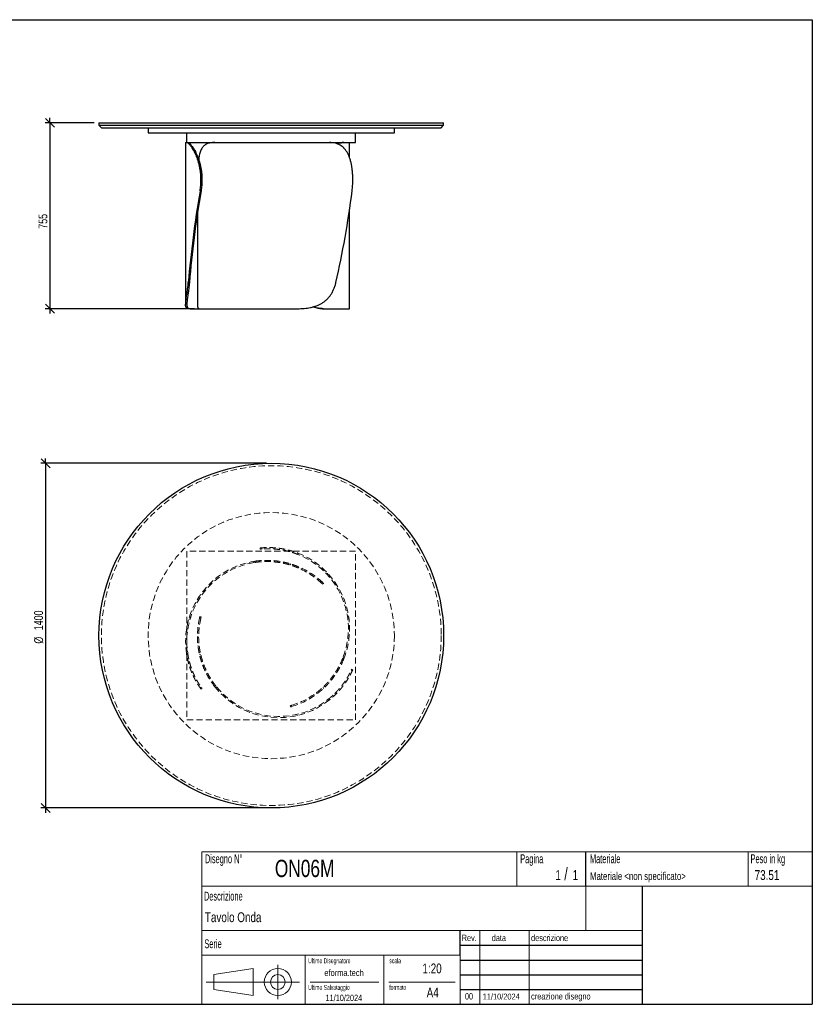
# Model space of a CAD drawing. Header units: millimetres. Extents: x 5 to 292, y 5 to 205.
# Tile 2 of 2: x 131 to 292, y 5 to 205. Entities that reach past the tile are written whole.
import ezdxf

# ---------------------------------------------------------------- set-up
doc = ezdxf.new("R2010")
doc.units = ezdxf.units.MM
doc.linetypes.add('HIDDEN', pattern=[1.905, 1.27, -0.635])
doc.layers.add('FORMAT', color=7, linetype='Continuous')
doc.styles.add('SLDTEXTSTYLE0', font='TXT', dxfattribs={"width": 0.605})
doc.styles.add('SLDTEXTSTYLE1', font='TXT', dxfattribs={"width": 0.75})
doc.dimstyles.new('SLDDIMSTYLE0', dxfattribs={"dimtxt": 1.8, "dimasz": 1.8, "dimexe": 0, "dimexo": 0.0625, "dimgap": 0.45, "dimtad": 1, "dimlfac": 20, "dimrnd": 1e-09, "dimzin": 12, "dimdsep": 46, "dimtxsty": 'SLDTEXTSTYLE1', "dimblk1": 'OBLIQUE', "dimblk2": 'OBLIQUE', "dimsah": 1, "dimcen": 0.09, "dimadec": 0, "dimazin": 3, "dimtfac": 1, "dimtmove": 0, "dimatfit": 0, "dimldrblk": 'OBLIQUE', "dimfxl": 0, "dimfrac": 2, "dimtolj": 1, "dimtzin": 12, "dimarcsym": 0})

# ---------------------------------------------------------------- blocks, each defined once
blk = doc.blocks.new('_Oblique')
at = {"color": 0, "linetype": 'ByBlock', "lineweight": -2}
blk.add_line((-0.5, -0.5), (0.5, 0.5), dxfattribs=at)
blk = doc.blocks.new('_D')
at = {"layer": 'FORMAT', "color": 7}
for p, q in [((146.13, 184.05), (136.18, 184.05)), ((137.18, 184.05), (137.18, 185.05)), ((137.18, 184.05), (137.18, 146.3)), ((166.55, 146.3), (136.18, 146.3)), ((137.18, 146.3), (137.18, 145.3))]:
    blk.add_line(p, q, dxfattribs=at)
at = {"layer": 'FORMAT', "color": 7, "xscale": 1.8, "yscale": 1.8}
for p, rotation in [((137.18, 184.05), 270.0000000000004), ((137.18, 146.3), 90.0000000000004)]:
    blk.add_blockref('_Oblique', p, dxfattribs=dict(at, rotation=rotation))
at = {"layer": 'FORMAT', "color": 7, "insert": (134.86, 162.53), "char_height": 1.8, "attachment_point": 1, "rotation": 90, "style": 'SLDTEXTSTYLE1'}
blk.add_mtext('755', dxfattribs=at)
blk = doc.blocks.new('_D_1')
at = {"layer": 'FORMAT', "color": 7}
for p, q in [((181.13, 114.89), (135.31, 114.89)), ((136.31, 114.89), (136.31, 115.89)), ((136.31, 114.89), (136.31, 44.89)), ((181.13, 44.89), (135.31, 44.89)), ((136.31, 44.89), (136.31, 43.89))]:
    blk.add_line(p, q, dxfattribs=at)
at = {"layer": 'FORMAT', "color": 7, "xscale": 1.8, "yscale": 1.8}
for p, rotation in [((136.31, 114.89, 17.11), 270.0000000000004), ((136.31, 44.89, 17.11), 90.0000000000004)]:
    blk.add_blockref('_Oblique', p, dxfattribs=dict(at, rotation=rotation))
at = {"layer": 'FORMAT', "color": 7, "char_height": 1.8, "attachment_point": 1, "rotation": 90, "style": 'SLDTEXTSTYLE1'}
for s, insert in [('1400', (133.97, 80.98)), ('%%c', (133.99, 78.26))]:
    blk.add_mtext(s, dxfattribs=dict(at, insert=insert))

msp = doc.modelspace()

# ---------------------------------------------------------------- linework, layer by layer
at = {"color": 7, "linetype": 'Continuous', "lineweight": 25}
for p, q in [((147.13351, 184.04683), (147.13351, 183.54683)), ((147.13351, 184.04683), (182.13351, 184.04683)), ((182.13351, 184.04683), (217.13351, 184.04683)), ((217.13351, 183.54683), (217.13351, 184.04683)), ((147.13351, 183.54683), (147.63351, 183.04683)), ((147.13351, 183.54683), (182.13351, 183.54683)), ((147.63351, 183.04683), (182.13351, 183.04683)), ((157.13351, 183.04683), (157.13351, 182.04683)), ((157.13351, 182.04683), (182.13351, 182.04683)), ((165.00851, 180.04685), (165.00851, 182.04683)), ((182.13351, 183.54683), (217.13351, 183.54683)), ((182.13351, 183.04683), (216.63351, 183.04683)), ((182.13351, 182.04683), (207.13351, 182.04683)), ((199.25851, 180.04685), (199.25851, 182.04683)), ((207.13351, 182.04683), (207.13351, 183.04683)), ((216.63351, 183.04683), (217.13351, 183.54683)), ((164.73195, 180.04683), (164.73195, 147.1321)), ((164.73195, 180.04683), (164.92461, 180.04683)), ((164.92461, 180.04683), (165.15271, 180.04683)), ((165.00851, 180.04685), (199.25851, 180.04685)), ((165.15271, 180.04683), (170.66921, 180.04683)), ((170.67443, 180.04683), (193.96446, 180.04683)), ((193.97115, 180.04683), (196.74645, 180.04683)), ((196.74645, 180.04683), (196.85961, 180.04683)), ((196.85961, 180.04683), (198.03506, 180.04683)), ((198.03506, 176.95351), (198.03506, 180.04683)), ((168.05216, 172.54683), (167.8494, 172.54683)), ((167.8494, 172.3976), (167.8494, 172.54683)), ((167.8494, 172.3976), (168.05216, 172.3976)), ((168.05216, 172.3976), (168.05216, 172.54683)), ((198.68349, 172.3976), (198.68349, 172.54683)), ((167.86964, 170.24249), (167.66683, 170.24249)), ((198.03506, 146.29683), (198.03506, 166.49197)), ((167.13351, 165.65317), (167.13351, 147.14163)), ((165.2839, 151.64172), (165.50125, 151.64172)), ((165.76021, 146.29683), (165.42312, 146.29683)), ((165.76021, 146.29683), (167.54408, 146.29683)), ((167.54582, 146.29683), (187.44546, 146.29683)), ((192.75338, 146.29683), (192.67681, 146.29683)), ((192.75338, 146.29683), (198.03506, 146.29683))]:
    msp.add_line(p, q, dxfattribs=at)
at = {"color": 7, "linetype": 'HIDDEN', "lineweight": 18}
for p, q in [((165.00851, 97.01791), (165.00851, 62.76791)), ((199.25851, 97.01791), (165.00851, 97.01791)), ((179.8929, 97.44626), (179.86763, 97.69498)), ((180.20789, 97.47516), (180.18262, 97.72392)), ((185.84409, 97.20685), (185.87117, 96.94024)), ((187.51145, 96.65907), (187.53987, 96.37927)), ((199.25851, 62.76791), (199.25851, 97.01791)), ((178.57673, 94.71297), (178.86648, 95.01093)), ((186.10131, 94.4465), (185.90525, 94.24488)), ((187.74827, 93.84012), (187.56144, 93.648)), ((193.57393, 92.19402), (193.53193, 92.60751)), ((192.33198, 90.54947), (192.5063, 90.72873)), ((192.73518, 90.51039), (192.56088, 90.33117)), ((165.76021, 83.65005), (165.42312, 83.40693)), ((167.80541, 83.39676), (167.56301, 83.4581)), ((167.63766, 83.76548), (167.88002, 83.70415)), ((164.92461, 76.16726), (165.15271, 76.33177)), ((167.24749, 77.78183), (167.50728, 77.71609)), ((167.54582, 76.05233), (167.81846, 75.98334)), ((165.2839, 74.44939), (165.50125, 74.60615)), ((196.74645, 75.56313), (196.85961, 75.16322)), ((198.32299, 72.76941), (198.55106, 72.66691)), ((198.45546, 73.05666), (198.68349, 72.95418)), ((167.86964, 69.43415), (167.66683, 69.28788)), ((168.05216, 69.17581), (167.8494, 69.02957)), ((171.07734, 69.40262), (170.67443, 69.50457)), ((191.40476, 68.05677), (191.3318, 68.31463)), ((192.75338, 69.17989), (192.67681, 69.4505)), ((195.27253, 68.02248), (195.0281, 68.13233)), ((193.96446, 66.85239), (193.70794, 66.96768)), ((186.02768, 65.40285), (185.95961, 65.6434)), ((186.26313, 65.73249), (186.33121, 65.49189)), ((165.00851, 62.76791), (199.25851, 62.76791)), ((187.06637, 63.83465), (187.44546, 63.66428))]:
    msp.add_line(p, q, dxfattribs=at)
at = {"color": 7, "linetype": 'Continuous', "lineweight": 25}
msp.add_circle((182.13351, 79.89291), 35, dxfattribs=at)
at = {"color": 7, "linetype": 'HIDDEN', "lineweight": 18}
for radius in [34.5, 25]:
    msp.add_circle((182.13351, 79.89291), radius, dxfattribs=at)
for centre, radius, start, end in [((181.53506, 81.27944), 16.5, 338.2424244, 68.7643082), ((181.53506, 81.27944), 16.25, 339.4041931, 68.3135737), ((181.23195, 78.68137), 16.5, 98.2424244, 188.7643082), ((181.23195, 78.68137), 16.25, 99.4041931, 188.3135737), ((181.23195, 78.68137), 16.25, 46.9153208, 67.0761611), ((181.23195, 78.68137), 16.5, 46.8984199, 66.7384976), ((183.63351, 79.71791), 16.5, 166.8984199, 186.7384976), ((183.63351, 79.71791), 16.25, 166.9153208, 187.0761611), ((183.63351, 79.71791), 16.5, 218.2424244, 308.7643082), ((183.63351, 79.71791), 16.25, 219.4041931, 308.3135737), ((181.53506, 81.27944), 16.25, 286.9153208, 307.0761611), ((181.53506, 81.27944), 16.5, 286.8984199, 306.7384976)]:
    msp.add_arc(centre, radius, start, end, dxfattribs=at)
at = {"color": 7, "linetype": 'Continuous', "lineweight": 25}
for centre, major_axis, ratio, start_param, end_param in [((181.23195, 171.29683), (10.22897, 54.94717), 0.235621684, 1.633802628, 1.980077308), ((181.23195, 171.29683), (10.07399, 54.11463), 0.235621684, 1.634097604, 1.985970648), ((183.63351, 171.29683), (7.29701, 54.9649), 0.269240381, 4.382671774, 4.728946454)]:
    msp.add_ellipse(centre, major_axis=major_axis, ratio=ratio, start_param=start_param, end_param=end_param, dxfattribs=at)
for points, knots in [([(167.8494, 172.54683), (167.8494, 172.80018), (167.8419, 173.05135), (167.81256, 173.54949), (167.79073, 173.79646), (167.73321, 174.28622), (167.69752, 174.52902), (167.64447, 174.82983), (167.63343, 174.88986), (167.61052, 175.00964), (167.59863, 175.06944), (167.56193, 175.2474), (167.53602, 175.36447), (167.4542, 175.71106), (167.39421, 175.93596), (167.26466, 176.37365), (167.19509, 176.58642), (167.0844, 176.89634), (167.04645, 176.9981), (166.98805, 177.14839), (166.96831, 177.19814), (166.92846, 177.29661), (166.90839, 177.34523), (166.80737, 177.58523), (166.72442, 177.76745), (166.55593, 178.11286), (166.47037, 178.27606), (166.29823, 178.58347), (166.21163, 178.72767), (166.1037, 178.89577), (166.08217, 178.92871), (166.03943, 178.99299), (166.01819, 179.02437), (165.95488, 179.11629), (165.91323, 179.17459), (165.79019, 179.34077), (165.71071, 179.43995), (165.55805, 179.61592), (165.48487, 179.6927), (165.38075, 179.79127), (165.34693, 179.82139), (165.28196, 179.87561), (165.25073, 179.89977), (165.16091, 179.96378), (165.10616, 179.99514), (165.00731, 180.03667), (164.9632, 180.04683), (164.92461, 180.04683)], [0, 0, 0, 0, 0.0625, 0.0625, 0.125, 0.125, 0.1875, 0.1875, 0.203125, 0.203125, 0.21875, 0.21875, 0.25, 0.25, 0.3125, 0.3125, 0.375, 0.375, 0.40625, 0.40625, 0.421875, 0.421875, 0.4375, 0.4375, 0.5, 0.5, 0.5625, 0.5625, 0.625, 0.625, 0.640625, 0.640625, 0.65625, 0.65625, 0.6875, 0.6875, 0.75, 0.75, 0.8125, 0.8125, 0.84375, 0.84375, 0.875, 0.875, 0.9375, 0.9375, 1, 1, 1, 1]), ([(165.15271, 180.04683), (165.18934, 180.04683), (165.23156, 180.03675), (165.32665, 179.99565), (165.37953, 179.96463), (165.4955, 179.88044), (165.55858, 179.82727), (165.64355, 179.74585), (165.66085, 179.72882), (165.69605, 179.69322), (165.71395, 179.67465), (165.7682, 179.61696), (165.80521, 179.57575), (165.91852, 179.44387), (165.99709, 179.34498), (166.15891, 179.12491), (166.24216, 179.00374), (166.36951, 178.80465), (166.41237, 178.73539), (166.47713, 178.62704), (166.49883, 178.59012), (166.54218, 178.51509), (166.56383, 178.477), (166.6718, 178.28369), (166.75743, 178.11992), (166.92564, 177.77444), (167.00822, 177.59273), (167.12861, 177.3066), (167.16816, 177.20896), (167.22645, 177.05904), (167.24571, 177.0085), (167.28386, 176.90624), (167.30276, 176.85451), (167.3957, 176.59444), (167.46564, 176.38064), (167.59559, 175.9419), (167.65562, 175.71696), (167.76462, 175.25594), (167.8136, 175.01987), (167.8671, 174.7176), (167.87741, 174.65683), (167.89712, 174.53521), (167.90655, 174.47428), (167.93352, 174.29113), (167.94976, 174.16857), (167.99323, 173.79947), (168.01518, 173.55155), (168.04465, 173.052), (168.05216, 172.80037), (168.05216, 172.54683)], [0, 0, 0, 0, 0.0625, 0.0625, 0.125, 0.125, 0.1875, 0.1875, 0.203125, 0.203125, 0.21875, 0.21875, 0.25, 0.25, 0.3125, 0.3125, 0.375, 0.375, 0.40625, 0.40625, 0.421875, 0.421875, 0.4375, 0.4375, 0.5, 0.5, 0.5625, 0.5625, 0.59375, 0.59375, 0.609375, 0.609375, 0.625, 0.625, 0.6875, 0.6875, 0.75, 0.75, 0.8125, 0.8125, 0.828125, 0.828125, 0.84375, 0.84375, 0.875, 0.875, 0.9375, 0.9375, 1, 1, 1, 1]), ([(170.67443, 180.04683), (170.5197, 180.04398), (170.20959, 180.03825), (169.78164, 179.98725), (169.38203, 179.89874), (169.01623, 179.76476), (168.70122, 179.58924), (168.43383, 179.37428), (168.20706, 179.12657), (168.00729, 178.83423), (167.83451, 178.49566), (167.68917, 178.10775), (167.56783, 177.67399), (167.47038, 177.1949), (167.4122, 176.83496), (167.38947, 176.62835), (167.38693, 176.6053)], [0, 0, 0, 0, 0.083169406, 0.166683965, 0.250229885, 0.333576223, 0.416603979, 0.488118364, 0.559870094, 0.631583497, 0.703045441, 0.774884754, 0.847031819, 0.919163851, 0.990982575, 1, 1, 1, 1]), ([(198.68349, 172.54683), (198.68349, 172.80018), (198.67825, 173.05135), (198.65753, 173.54949), (198.64203, 173.79646), (198.60038, 174.28622), (198.57422, 174.52902), (198.53422, 174.82983), (198.52585, 174.88986), (198.50836, 175.00964), (198.49922, 175.06944), (198.47082, 175.2474), (198.4505, 175.36447), (198.38526, 175.71106), (198.33608, 175.93596), (198.22533, 176.37365), (198.16377, 176.58642), (198.06095, 176.89634), (198.02493, 176.9981), (197.96809, 177.14839), (197.94865, 177.19814), (197.9089, 177.29661), (197.88863, 177.34523), (197.78526, 177.58523), (197.69613, 177.76745), (197.50395, 178.11286), (197.40089, 178.27606), (197.1794, 178.58347), (197.06097, 178.72767), (196.90216, 178.89577), (196.86992, 178.92871), (196.80473, 178.99299), (196.77174, 179.02437), (196.67157, 179.11629), (196.6032, 179.17459), (196.39317, 179.34077), (196.24663, 179.43995), (195.93981, 179.61592), (195.77953, 179.6927), (195.52814, 179.79127), (195.44234, 179.82139), (195.26871, 179.87561), (195.18072, 179.89977), (194.91321, 179.96378), (194.73016, 179.99514), (194.35451, 180.03667), (194.16191, 180.04683), (193.96446, 180.04683)], [0, 0, 0, 0, 0.0625, 0.0625, 0.125, 0.125, 0.1875, 0.1875, 0.203125, 0.203125, 0.21875, 0.21875, 0.25, 0.25, 0.3125, 0.3125, 0.375, 0.375, 0.40625, 0.40625, 0.421875, 0.421875, 0.4375, 0.4375, 0.5, 0.5, 0.5625, 0.5625, 0.625, 0.625, 0.640625, 0.640625, 0.65625, 0.65625, 0.6875, 0.6875, 0.75, 0.75, 0.8125, 0.8125, 0.84375, 0.84375, 0.875, 0.875, 0.9375, 0.9375, 1, 1, 1, 1]), ([(195.50027, 179.79919), (195.59568, 179.83317), (195.79926, 179.90566), (196.08707, 179.97678), (196.34483, 180.02139), (196.5643, 180.04333), (196.68573, 180.04567), (196.74645, 180.04683)], [0, 0, 0, 0, 0.199240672, 0.425124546, 0.650253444, 0.82512433, 1, 1, 1, 1]), ([(196.85961, 180.04683), (196.76195, 180.04405), (196.56623, 180.03847), (196.23072, 179.98637), (195.89225, 179.90701), (195.65354, 179.81951), (195.54593, 179.78007)], [0, 0, 0, 0, 0.2608789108, 0.5228404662, 0.7849003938, 1, 1, 1, 1]), ([(167.66683, 170.24249), (167.72687, 170.59394), (167.77242, 170.94931), (167.83368, 171.66768), (167.8494, 172.03068), (167.8494, 172.3976)], [0, 0, 0, 0, 0.5, 0.5, 1, 1, 1, 1]), ([(168.05216, 172.3976), (168.05216, 172.03068), (168.03645, 171.66768), (167.97519, 170.94931), (167.92965, 170.59394), (167.86964, 170.24249)], [0, 0, 0, 0, 0.5, 0.5, 1, 1, 1, 1]), ([(198.55106, 170.24249), (198.59613, 170.59394), (198.62888, 170.94931), (198.67257, 171.66768), (198.68349, 172.03068), (198.68349, 172.3976)], [0, 0, 0, 0, 0.5, 0.5, 1, 1, 1, 1]), ([(165.42312, 146.29683), (165.28727, 146.29683), (165.17227, 146.31349), (164.98234, 146.39021), (164.90741, 146.45021), (164.8242, 146.5823), (164.80133, 146.63337), (164.77874, 146.7073), (164.77453, 146.72259), (164.7667, 146.75422), (164.76308, 146.77058), (164.75314, 146.82112), (164.74776, 146.85673), (164.72673, 147.04472), (164.72878, 147.22673), (164.75461, 147.55482), (164.76701, 147.67339), (164.78663, 147.8342), (164.79076, 147.86704), (164.79938, 147.93366), (164.80387, 147.96747), (164.81783, 148.07039), (164.8278, 148.141), (164.85937, 148.35885), (164.88265, 148.51211), (164.93214, 148.835), (164.95835, 149.00464), (164.99877, 149.27184), (165.01242, 149.36303), (165.03303, 149.5031), (165.03992, 149.55034), (165.05373, 149.64592), (165.06065, 149.69432), (165.09507, 149.93777), (165.12208, 150.13799), (165.17374, 150.54916), (165.19839, 150.76011), (165.2441, 151.19276), (165.26518, 151.41447), (165.2839, 151.64172)], [0, 0, 0, 0, 0.125, 0.125, 0.25, 0.25, 0.3125, 0.3125, 0.328125, 0.328125, 0.34375, 0.34375, 0.375, 0.375, 0.5, 0.5, 0.5625, 0.5625, 0.578125, 0.578125, 0.59375, 0.59375, 0.625, 0.625, 0.6875, 0.6875, 0.75, 0.75, 0.78125, 0.78125, 0.796875, 0.796875, 0.8125, 0.8125, 0.875, 0.875, 0.9375, 0.9375, 1, 1, 1, 1]), ([(165.50125, 151.64172), (165.4828, 151.41322), (165.46205, 151.19049), (165.41714, 150.75617), (165.39297, 150.54459), (165.34247, 150.13248), (165.31614, 149.93196), (165.28273, 149.68834), (165.27603, 149.63997), (165.26259, 149.54394), (165.25587, 149.4963), (165.23581, 149.35525), (165.22255, 149.26346), (165.18344, 148.99461), (165.15822, 148.82409), (165.11106, 148.49978), (165.08912, 148.346), (165.05984, 148.1276), (165.05069, 148.05685), (165.03804, 147.95378), (165.034, 147.91989), (165.02633, 147.85342), (165.0227, 147.82083), (165.00562, 147.66094), (164.99539, 147.54295), (164.97661, 147.21638), (164.97995, 147.03506), (165.01492, 146.81056), (165.03141, 146.74464), (165.07432, 146.62846), (165.10073, 146.57819), (165.19522, 146.44803), (165.27853, 146.38871), (165.40941, 146.34139), (165.43692, 146.33327), (165.49466, 146.31957), (165.52485, 146.31399), (165.61918, 146.30085), (165.68715, 146.29683), (165.76021, 146.29683)], [0, 0, 0, 0, 0.0625, 0.0625, 0.125, 0.125, 0.1875, 0.1875, 0.203125, 0.203125, 0.21875, 0.21875, 0.25, 0.25, 0.3125, 0.3125, 0.375, 0.375, 0.40625, 0.40625, 0.421875, 0.421875, 0.4375, 0.4375, 0.5, 0.5, 0.625, 0.625, 0.6875, 0.6875, 0.75, 0.75, 0.875, 0.875, 0.90625, 0.90625, 0.9375, 0.9375, 1, 1, 1, 1]), ([(187.44546, 146.29683), (187.90698, 146.29683), (188.35944, 146.31349), (189.24568, 146.39021), (189.67946, 146.45021), (190.31537, 146.5823), (190.52488, 146.63337), (190.78357, 146.7073), (190.83514, 146.72259), (190.93797, 146.75422), (190.98929, 146.77058), (191.14223, 146.82112), (191.2428, 146.85673), (191.73876, 147.04472), (192.11346, 147.22673), (192.64225, 147.55482), (192.81296, 147.67339), (193.01929, 147.8342), (193.06025, 147.86704), (193.14105, 147.93366), (193.18093, 147.96747), (193.29899, 148.07039), (193.37563, 148.141), (193.59947, 148.35885), (193.74062, 148.51211), (194.00745, 148.835), (194.13312, 149.00464), (194.31032, 149.27184), (194.3675, 149.36303), (194.45045, 149.5031), (194.47763, 149.55034), (194.53106, 149.64592), (194.55733, 149.69432), (194.68562, 149.93777), (194.77901, 150.13799), (194.94864, 150.54916), (195.02487, 150.76011), (195.16095, 151.19276), (195.22079, 151.41447), (195.27253, 151.64172)], [0, 0, 0, 0, 0.125, 0.125, 0.25, 0.25, 0.3125, 0.3125, 0.328125, 0.328125, 0.34375, 0.34375, 0.375, 0.375, 0.5, 0.5, 0.5625, 0.5625, 0.578125, 0.578125, 0.59375, 0.59375, 0.625, 0.625, 0.6875, 0.6875, 0.75, 0.75, 0.78125, 0.78125, 0.796875, 0.796875, 0.8125, 0.8125, 0.875, 0.875, 0.9375, 0.9375, 1, 1, 1, 1]), ([(167.13449, 147.14163), (167.13535, 147.06557), (167.13724, 146.90055), (167.16343, 146.69998), (167.20824, 146.53968), (167.26952, 146.42661), (167.3438, 146.35155), (167.43407, 146.30526), (167.50857, 146.29964), (167.54582, 146.29683)], [0, 0, 0, 0, 0.136497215, 0.296173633, 0.457025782, 0.591505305, 0.725989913, 0.862991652, 1, 1, 1, 1]), ([(192.67681, 146.29683), (192.52552, 146.30074), (192.22203, 146.30858), (191.74538, 146.37299), (191.25452, 146.48545), (190.89449, 146.59009), (190.70117, 146.67121), (190.67541, 146.68202)], [0, 0, 0, 0, 0.236653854, 0.474751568, 0.717671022, 0.962385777, 1, 1, 1, 1]), ([(190.7146, 146.69313), (190.86333, 146.63859), (191.14786, 146.53427), (191.56556, 146.42708), (191.96767, 146.35142), (192.36561, 146.3053), (192.62412, 146.29965), (192.75338, 146.29683)], [0, 0, 0, 0, 0.21339077, 0.408211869, 0.603040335, 0.80151538, 1, 1, 1, 1])]:
    msp.add_open_spline(points, degree=3, knots=knots, dxfattribs=at)
at = {"color": 7, "linetype": 'HIDDEN', "lineweight": 18}
for points, knots in [([(179.86763, 97.69498), (179.86763, 97.69498), (179.88037, 97.69628), (179.93043, 97.70125), (179.96776, 97.70491), (180.06693, 97.71407), (180.12877, 97.71958), (180.22184, 97.72711), (180.24124, 97.72865), (180.28164, 97.73178), (180.30266, 97.73337), (180.36776, 97.73816), (180.414, 97.74139), (180.56106, 97.75096), (180.67022, 97.7572), (180.91052, 97.76806), (181.04166, 97.77268), (181.25516, 97.77722), (181.32913, 97.77834), (181.44438, 97.77924), (181.48356, 97.77941), (181.56315, 97.77947), (181.6035, 97.77935), (181.80789, 97.778), (181.97996, 97.77443), (182.34065, 97.76075), (182.52926, 97.75065), (182.9229, 97.72216), (183.12792, 97.70378), (183.39466, 97.67441), (183.44842, 97.66822), (183.55635, 97.65526), (183.61058, 97.64848), (183.77406, 97.6272), (183.88409, 97.61176), (184.21715, 97.56154), (184.44318, 97.52283), (184.90266, 97.43382), (185.13612, 97.38354), (185.49162, 97.29851), (185.61125, 97.2685), (185.84985, 97.20577), (185.96906, 97.173), (186.32639, 97.07041), (186.5642, 96.99633), (187.0387, 96.83652), (187.2754, 96.75079), (187.51145, 96.65907)], [0, 0, 0, 0, 0.0625, 0.0625, 0.125, 0.125, 0.1875, 0.1875, 0.203125, 0.203125, 0.21875, 0.21875, 0.25, 0.25, 0.3125, 0.3125, 0.375, 0.375, 0.40625, 0.40625, 0.421875, 0.421875, 0.4375, 0.4375, 0.5, 0.5, 0.5625, 0.5625, 0.625, 0.625, 0.640625, 0.640625, 0.65625, 0.65625, 0.6875, 0.6875, 0.75, 0.75, 0.8125, 0.8125, 0.84375, 0.84375, 0.875, 0.875, 0.9375, 0.9375, 1, 1, 1, 1]), ([(187.53987, 96.37927), (187.30447, 96.47288), (187.06865, 96.56029), (186.59641, 96.72314), (186.35998, 96.79857), (185.88683, 96.93784), (185.6501, 97.00167), (185.35422, 97.07439), (185.29505, 97.08858), (185.17671, 97.11625), (185.11756, 97.12974), (184.9412, 97.16891), (184.82474, 97.19341), (184.47876, 97.26232), (184.25262, 97.30217), (183.80973, 97.37101), (183.59299, 97.40002), (183.27539, 97.43633), (183.17078, 97.44724), (183.01583, 97.46192), (182.96442, 97.46654), (182.86273, 97.4752), (182.81245, 97.47924), (182.56389, 97.49807), (182.37407, 97.50878), (182.01225, 97.52345), (181.84025, 97.5274), (181.59576, 97.52954), (181.51652, 97.52962), (181.40111, 97.52894), (181.36321, 97.52858), (181.28858, 97.52762), (181.25183, 97.52702), (181.07205, 97.52348), (180.93997, 97.51899), (180.6985, 97.50835), (180.58911, 97.50219), (180.39297, 97.48956), (180.30622, 97.48309), (180.21231, 97.47553), (180.19428, 97.47404), (180.15985, 97.47116), (180.14343, 97.46975), (180.09655, 97.46568), (180.06845, 97.46314), (179.99349, 97.45624), (179.95595, 97.45256), (179.90565, 97.44757), (179.8929, 97.44626), (179.8929, 97.44626)], [0, 0, 0, 0, 0.0625, 0.0625, 0.125, 0.125, 0.1875, 0.1875, 0.203125, 0.203125, 0.21875, 0.21875, 0.25, 0.25, 0.3125, 0.3125, 0.375, 0.375, 0.40625, 0.40625, 0.421875, 0.421875, 0.4375, 0.4375, 0.5, 0.5, 0.5625, 0.5625, 0.59375, 0.59375, 0.609375, 0.609375, 0.625, 0.625, 0.6875, 0.6875, 0.75, 0.75, 0.8125, 0.8125, 0.828125, 0.828125, 0.84375, 0.84375, 0.875, 0.875, 0.9375, 0.9375, 1, 1, 1, 1]), ([(187.56144, 93.648), (187.49369, 93.67665), (187.41556, 93.70916), (187.23889, 93.78065), (187.14035, 93.81963), (186.92256, 93.90284), (186.8033, 93.94707), (186.64072, 94.00484), (186.60753, 94.01652), (186.53977, 94.04011), (186.50521, 94.05201), (186.40007, 94.08781), (186.32783, 94.11188), (186.10476, 94.18436), (185.9476, 94.23305), (185.61657, 94.32961), (185.44269, 94.37747), (185.16928, 94.44743), (185.07604, 94.47045), (184.933, 94.50436), (184.88472, 94.51558), (184.78754, 94.53768), (184.73862, 94.54858), (184.4923, 94.60221), (184.28993, 94.64243), (183.66776, 94.7533), (183.23293, 94.81413), (182.55307, 94.87918), (182.32481, 94.89621), (181.86567, 94.92063), (181.63474, 94.92803), (180.93839, 94.93535), (180.4694, 94.92039), (179.87855, 94.87534), (179.76015, 94.86502), (179.52291, 94.84169), (179.40421, 94.82869), (179.04883, 94.78582), (178.81248, 94.75202), (178.57673, 94.71297)], [0, 0, 0, 0, 0.0625, 0.0625, 0.125, 0.125, 0.1875, 0.1875, 0.203125, 0.203125, 0.21875, 0.21875, 0.25, 0.25, 0.3125, 0.3125, 0.375, 0.375, 0.40625, 0.40625, 0.421875, 0.421875, 0.4375, 0.4375, 0.5, 0.5, 0.625, 0.625, 0.6875, 0.6875, 0.75, 0.75, 0.875, 0.875, 0.90625, 0.90625, 0.9375, 0.9375, 1, 1, 1, 1]), ([(178.86648, 95.01093), (179.33594, 95.07893), (179.8039, 95.12608), (180.73553, 95.1805), (181.19919, 95.18777), (181.89023, 95.16984), (182.11983, 95.15906), (182.40573, 95.13966), (182.46286, 95.13549), (182.577, 95.12655), (182.63407, 95.12178), (182.80456, 95.10665), (182.91715, 95.09547), (183.47475, 95.03439), (183.90365, 94.96898), (184.51868, 94.85205), (184.71895, 94.80994), (184.96298, 94.75407), (185.01153, 94.74272), (185.1075, 94.71984), (185.15496, 94.70829), (185.29576, 94.67339), (185.38754, 94.64977), (185.65665, 94.57811), (185.82779, 94.52931), (186.15362, 94.43116), (186.30832, 94.38182), (186.52792, 94.30855), (186.59904, 94.28424), (186.70256, 94.24812), (186.73654, 94.23614), (186.80343, 94.2123), (186.83639, 94.20044), (186.99757, 94.14185), (187.11573, 94.09709), (187.33146, 94.01302), (187.42901, 93.9737), (187.60389, 93.90166), (187.6812, 93.86894), (187.74827, 93.84012)], [0, 0, 0, 0, 0.125, 0.125, 0.25, 0.25, 0.3125, 0.3125, 0.328125, 0.328125, 0.34375, 0.34375, 0.375, 0.375, 0.5, 0.5, 0.5625, 0.5625, 0.578125, 0.578125, 0.59375, 0.59375, 0.625, 0.625, 0.6875, 0.6875, 0.75, 0.75, 0.78125, 0.78125, 0.796875, 0.796875, 0.8125, 0.8125, 0.875, 0.875, 0.9375, 0.9375, 1, 1, 1, 1]), ([(192.56088, 90.33117), (192.56088, 90.33117), (192.54173, 90.34988), (192.46578, 90.42302), (192.40899, 90.47744), (192.33198, 90.54947)], [0, 0, 0, 0, 0.5, 0.5, 1, 1, 1, 1]), ([(192.5063, 90.72873), (192.5833, 90.65668), (192.64008, 90.60225), (192.71602, 90.52911), (192.73518, 90.51039), (192.73518, 90.51039)], [0, 0, 0, 0, 0.5, 0.5, 1, 1, 1, 1]), ([(167.56301, 83.4581), (167.58691, 83.5608), (167.60566, 83.63719), (167.63103, 83.73953), (167.63766, 83.76548), (167.63766, 83.76548)], [0, 0, 0, 0, 0.5, 0.5, 1, 1, 1, 1]), ([(167.88002, 83.70415), (167.88002, 83.70415), (167.87339, 83.6782), (167.84802, 83.57587), (167.82929, 83.49947), (167.80541, 83.39676)], [0, 0, 0, 0, 0.5, 0.5, 1, 1, 1, 1]), ([(167.8494, 69.02957), (167.8494, 69.02957), (167.8419, 69.03994), (167.81256, 69.08081), (167.79073, 69.11131), (167.73321, 69.19261), (167.69752, 69.24342), (167.64447, 69.32025), (167.63343, 69.33628), (167.61052, 69.36971), (167.59863, 69.38712), (167.56193, 69.4411), (167.53602, 69.47953), (167.4542, 69.6021), (167.39421, 69.69352), (167.26466, 69.8962), (167.19509, 70.00746), (167.0844, 70.19008), (167.04645, 70.25358), (166.98805, 70.35294), (166.96831, 70.38678), (166.92846, 70.45569), (166.90839, 70.49068), (166.80737, 70.66837), (166.72442, 70.81917), (166.55593, 71.13837), (166.47037, 71.30677), (166.29823, 71.66191), (166.21163, 71.84866), (166.1037, 72.09435), (166.08217, 72.144), (166.03943, 72.24395), (166.01819, 72.29431), (165.95488, 72.44652), (165.91323, 72.54952), (165.79019, 72.86308), (165.71071, 73.07818), (165.55805, 73.52061), (165.48487, 73.74793), (165.38075, 74.09832), (165.34693, 74.21692), (165.28196, 74.45492), (165.25073, 74.57455), (165.16091, 74.9353), (165.10616, 75.17828), (165.00731, 75.66912), (164.9632, 75.91698), (164.92461, 76.16726)], [0, 0, 0, 0, 0.0625, 0.0625, 0.125, 0.125, 0.1875, 0.1875, 0.203125, 0.203125, 0.21875, 0.21875, 0.25, 0.25, 0.3125, 0.3125, 0.375, 0.375, 0.40625, 0.40625, 0.421875, 0.421875, 0.4375, 0.4375, 0.5, 0.5, 0.5625, 0.5625, 0.625, 0.625, 0.640625, 0.640625, 0.65625, 0.65625, 0.6875, 0.6875, 0.75, 0.75, 0.8125, 0.8125, 0.84375, 0.84375, 0.875, 0.875, 0.9375, 0.9375, 1, 1, 1, 1]), ([(165.15271, 76.33177), (165.18934, 76.08111), (165.23156, 75.83318), (165.32665, 75.34278), (165.37953, 75.10031), (165.4955, 74.62091), (165.55858, 74.38399), (165.64355, 74.09139), (165.66085, 74.03305), (165.69605, 73.91673), (165.71395, 73.85875), (165.7682, 73.68643), (165.80521, 73.57333), (165.91852, 73.23924), (165.99709, 73.02348), (166.15891, 72.60551), (166.24216, 72.4033), (166.36951, 72.1101), (166.41237, 72.01405), (166.47713, 71.87251), (166.49883, 71.82569), (166.54218, 71.73329), (166.56383, 71.68772), (166.6718, 71.46305), (166.75743, 71.29331), (166.92564, 70.97263), (167.00822, 70.82169), (167.12861, 70.60889), (167.16816, 70.54023), (167.22645, 70.44061), (167.24571, 70.40797), (167.28386, 70.34382), (167.30276, 70.3123), (167.3957, 70.15837), (167.46564, 70.04623), (167.59559, 69.84243), (167.65562, 69.75078), (167.76462, 69.58723), (167.8136, 69.51534), (167.8671, 69.43779), (167.87741, 69.42291), (167.89712, 69.39454), (167.90655, 69.38103), (167.93352, 69.34246), (167.94976, 69.31939), (167.99323, 69.25793), (168.01518, 69.22726), (168.04465, 69.1862), (168.05216, 69.17581), (168.05216, 69.17581)], [0, 0, 0, 0, 0.0625, 0.0625, 0.125, 0.125, 0.1875, 0.1875, 0.203125, 0.203125, 0.21875, 0.21875, 0.25, 0.25, 0.3125, 0.3125, 0.375, 0.375, 0.40625, 0.40625, 0.421875, 0.421875, 0.4375, 0.4375, 0.5, 0.5, 0.5625, 0.5625, 0.59375, 0.59375, 0.609375, 0.609375, 0.625, 0.625, 0.6875, 0.6875, 0.75, 0.75, 0.8125, 0.8125, 0.828125, 0.828125, 0.84375, 0.84375, 0.875, 0.875, 0.9375, 0.9375, 1, 1, 1, 1]), ([(170.67443, 69.50457), (170.38081, 69.87713), (170.106, 70.25883), (169.59305, 71.03843), (169.35492, 71.43634), (169.02493, 72.04376), (168.91947, 72.24799), (168.79331, 72.50528), (168.76836, 72.55684), (168.71904, 72.66016), (168.69463, 72.71197), (168.62249, 72.86718), (168.57588, 72.97028), (168.34998, 73.48372), (168.19217, 73.88786), (167.98592, 74.47895), (167.92225, 74.67345), (167.84862, 74.91272), (167.83417, 74.96044), (167.80601, 75.05499), (167.79228, 75.10186), (167.7521, 75.24125), (167.72668, 75.33255), (167.65417, 75.60144), (167.61087, 75.77405), (167.53295, 76.1053), (167.49833, 76.26395), (167.45199, 76.49076), (167.43748, 76.5645), (167.417, 76.67221), (167.41039, 76.70763), (167.39758, 76.77749), (167.39138, 76.81195), (167.36153, 76.98084), (167.34121, 77.10555), (167.30616, 77.33441), (167.29143, 77.43856), (167.26638, 77.62602), (167.25605, 77.70933), (167.24749, 77.78183)], [0, 0, 0, 0, 0.125, 0.125, 0.25, 0.25, 0.3125, 0.3125, 0.328125, 0.328125, 0.34375, 0.34375, 0.375, 0.375, 0.5, 0.5, 0.5625, 0.5625, 0.578125, 0.578125, 0.59375, 0.59375, 0.625, 0.625, 0.6875, 0.6875, 0.75, 0.75, 0.78125, 0.78125, 0.796875, 0.796875, 0.8125, 0.8125, 0.875, 0.875, 0.9375, 0.9375, 1, 1, 1, 1]), ([(167.50728, 77.71609), (167.51634, 77.64309), (167.52725, 77.55917), (167.55368, 77.37043), (167.56919, 77.2656), (167.60602, 77.03538), (167.62735, 76.90999), (167.6586, 76.7403), (167.66508, 76.70572), (167.67854, 76.63524), (167.68551, 76.59936), (167.70707, 76.49041), (167.72235, 76.41581), (167.77112, 76.18639), (167.80753, 76.02594), (167.88943, 75.69097), (167.93491, 75.51647), (168.01103, 75.2447), (168.03772, 75.15244), (168.07987, 75.01161), (168.09429, 74.9642), (168.12374, 74.86898), (168.13877, 74.82116), (168.21547, 74.58103), (168.28183, 74.38566), (168.4969, 73.79141), (168.66164, 73.38443), (168.94523, 72.76312), (169.04461, 72.55693), (169.25303, 72.14709), (169.36208, 71.9434), (169.70393, 71.33668), (169.95138, 70.93801), (170.28581, 70.44884), (170.35395, 70.35147), (170.49278, 70.15768), (170.56338, 70.06138), (170.7782, 69.77504), (170.92565, 69.58726), (171.07734, 69.40262)], [0, 0, 0, 0, 0.0625, 0.0625, 0.125, 0.125, 0.1875, 0.1875, 0.203125, 0.203125, 0.21875, 0.21875, 0.25, 0.25, 0.3125, 0.3125, 0.375, 0.375, 0.40625, 0.40625, 0.421875, 0.421875, 0.4375, 0.4375, 0.5, 0.5, 0.625, 0.625, 0.6875, 0.6875, 0.75, 0.75, 0.875, 0.875, 0.90625, 0.90625, 0.9375, 0.9375, 1, 1, 1, 1]), ([(191.3318, 68.31463), (191.39049, 68.35898), (191.45771, 68.41039), (191.60795, 68.52764), (191.69097, 68.59349), (191.87193, 68.7405), (191.96987, 68.82166), (192.10119, 68.93357), (192.1279, 68.95648), (192.18221, 69.00337), (192.2098, 69.02735), (192.29337, 69.1005), (192.35033, 69.15103), (192.52464, 69.30797), (192.64539, 69.41973), (192.89453, 69.65814), (193.02291, 69.78478), (193.22021, 69.98659), (193.28676, 70.05583), (193.38765, 70.16275), (193.4215, 70.19894), (193.48924, 70.27205), (193.52314, 70.30898), (193.69274, 70.49547), (193.82876, 70.65062), (194.23585, 71.13401), (194.50595, 71.48016), (194.90221, 72.03642), (195.03109, 72.22558), (195.28182, 72.61099), (195.40369, 72.80728), (195.7582, 73.40669), (195.97974, 73.82032), (196.23615, 74.35453), (196.28641, 74.46224), (196.38483, 74.67936), (196.43292, 74.78865), (196.57349, 75.11786), (196.66239, 75.33944), (196.74645, 75.56313)], [0, 0, 0, 0, 0.0625, 0.0625, 0.125, 0.125, 0.1875, 0.1875, 0.203125, 0.203125, 0.21875, 0.21875, 0.25, 0.25, 0.3125, 0.3125, 0.375, 0.375, 0.40625, 0.40625, 0.421875, 0.421875, 0.4375, 0.4375, 0.5, 0.5, 0.625, 0.625, 0.6875, 0.6875, 0.75, 0.75, 0.875, 0.875, 0.90625, 0.90625, 0.9375, 0.9375, 1, 1, 1, 1]), ([(196.85961, 75.16322), (196.68378, 74.72266), (196.49062, 74.29382), (196.07194, 73.4598), (195.8464, 73.05461), (195.48536, 72.46512), (195.36122, 72.27167), (195.20147, 72.03377), (195.16929, 71.98638), (195.10449, 71.89201), (195.07182, 71.84496), (194.97347, 71.70489), (194.90749, 71.61297), (194.57579, 71.16061), (194.30469, 70.82188), (193.89592, 70.34772), (193.75932, 70.19533), (193.58892, 70.01192), (193.55481, 69.97555), (193.48701, 69.90389), (193.45328, 69.86856), (193.35266, 69.76407), (193.28631, 69.6964), (193.08969, 69.49917), (192.96186, 69.37536), (192.71395, 69.14225), (192.59387, 69.03295), (192.42061, 68.87941), (192.364, 68.82997), (192.28096, 68.75838), (192.25359, 68.73495), (192.1995, 68.68893), (192.17275, 68.66633), (192.04142, 68.55603), (191.94358, 68.47608), (191.7629, 68.33129), (191.68007, 68.26646), (191.53025, 68.15104), (191.46326, 68.10044), (191.40476, 68.05677)], [0, 0, 0, 0, 0.125, 0.125, 0.25, 0.25, 0.3125, 0.3125, 0.328125, 0.328125, 0.34375, 0.34375, 0.375, 0.375, 0.5, 0.5, 0.5625, 0.5625, 0.578125, 0.578125, 0.59375, 0.59375, 0.625, 0.625, 0.6875, 0.6875, 0.75, 0.75, 0.78125, 0.78125, 0.796875, 0.796875, 0.8125, 0.8125, 0.875, 0.875, 0.9375, 0.9375, 1, 1, 1, 1]), ([(193.70794, 66.96768), (193.9067, 67.12473), (194.10031, 67.28525), (194.47746, 67.6128), (194.66101, 67.77983), (195.01819, 68.11996), (195.19183, 68.29306), (195.40275, 68.51294), (195.44462, 68.55709), (195.52776, 68.64574), (195.56902, 68.69023), (195.69112, 68.82337), (195.77057, 68.91198), (196.00324, 69.17715), (196.15081, 69.35307), (196.43188, 69.7022), (196.56536, 69.8754), (196.75562, 70.13229), (196.81737, 70.21743), (196.90756, 70.34429), (196.93726, 70.38649), (196.99561, 70.47024), (197.02424, 70.51176), (197.16483, 70.7176), (197.26902, 70.87663), (197.46263, 71.18264), (197.55205, 71.32963), (197.67615, 71.54029), (197.71584, 71.60888), (197.77296, 71.70917), (197.79159, 71.74217), (197.82808, 71.80728), (197.84593, 71.8394), (197.93276, 71.99686), (197.99491, 72.1135), (198.10643, 72.32794), (198.15579, 72.42575), (198.24292, 72.60193), (198.2807, 72.68029), (198.3211, 72.7654), (198.32883, 72.78176), (198.34355, 72.81302), (198.35054, 72.82794), (198.37045, 72.87058), (198.38231, 72.89618), (198.4138, 72.96455), (198.42939, 72.9989), (198.45021, 73.04496), (198.45546, 73.05666), (198.45546, 73.05666)], [0, 0, 0, 0, 0.0625, 0.0625, 0.125, 0.125, 0.1875, 0.1875, 0.203125, 0.203125, 0.21875, 0.21875, 0.25, 0.25, 0.3125, 0.3125, 0.375, 0.375, 0.40625, 0.40625, 0.421875, 0.421875, 0.4375, 0.4375, 0.5, 0.5, 0.5625, 0.5625, 0.59375, 0.59375, 0.609375, 0.609375, 0.625, 0.625, 0.6875, 0.6875, 0.75, 0.75, 0.8125, 0.8125, 0.828125, 0.828125, 0.84375, 0.84375, 0.875, 0.875, 0.9375, 0.9375, 1, 1, 1, 1]), ([(198.68349, 72.95418), (198.68349, 72.95418), (198.67825, 72.94249), (198.65753, 72.89665), (198.64203, 72.8625), (198.60038, 72.77203), (198.57422, 72.71572), (198.53422, 72.63136), (198.52585, 72.61378), (198.50836, 72.57723), (198.49922, 72.55823), (198.47082, 72.49946), (198.4505, 72.4578), (198.38526, 72.32565), (198.33608, 72.228), (198.22533, 72.01446), (198.16377, 71.89858), (198.06095, 71.71141), (198.02493, 71.6468), (197.96809, 71.54654), (197.94865, 71.51253), (197.9089, 71.44356), (197.88863, 71.40868), (197.78526, 71.23235), (197.69613, 71.08511), (197.50395, 70.77959), (197.40089, 70.62131), (197.1794, 70.29465), (197.06097, 70.12628), (196.90216, 69.90996), (196.86992, 69.8665), (196.80473, 69.77951), (196.77174, 69.73593), (196.67157, 69.605), (196.6032, 69.51743), (196.39317, 69.25409), (196.24663, 69.07771), (195.93981, 68.72429), (195.77953, 68.54725), (195.52814, 68.28189), (195.44234, 68.1933), (195.26871, 68.01803), (195.18072, 67.93117), (194.91321, 67.67301), (194.73016, 67.5041), (194.35451, 67.17308), (194.16191, 67.01095), (193.96446, 66.85239)], [0, 0, 0, 0, 0.0625, 0.0625, 0.125, 0.125, 0.1875, 0.1875, 0.203125, 0.203125, 0.21875, 0.21875, 0.25, 0.25, 0.3125, 0.3125, 0.375, 0.375, 0.40625, 0.40625, 0.421875, 0.421875, 0.4375, 0.4375, 0.5, 0.5, 0.5625, 0.5625, 0.625, 0.625, 0.640625, 0.640625, 0.65625, 0.65625, 0.6875, 0.6875, 0.75, 0.75, 0.8125, 0.8125, 0.84375, 0.84375, 0.875, 0.875, 0.9375, 0.9375, 1, 1, 1, 1]), ([(185.95961, 65.6434), (185.95961, 65.6434), (185.9854, 65.65063), (186.08671, 65.67984), (186.16224, 65.7018), (186.26313, 65.73249)], [0, 0, 0, 0, 0.5, 0.5, 1, 1, 1, 1]), ([(186.33121, 65.49189), (186.23031, 65.46124), (186.15478, 65.43928), (186.05347, 65.41008), (186.02768, 65.40285), (186.02768, 65.40285)], [0, 0, 0, 0, 0.5, 0.5, 1, 1, 1, 1])]:
    msp.add_open_spline(points, degree=3, knots=knots, dxfattribs=at)
at = {"layer": 'FORMAT', "color": 251, "true_color": 0x484848}
for p, q in [((5, 205), (292, 205)), ((292, 205), (292, 5)), ((5, 5), (292, 5))]:
    msp.add_line(p, q, dxfattribs=at)
at = {"layer": 'FORMAT', "color": 251, "lineweight": 18, "true_color": 0x484848}
for p, q in [((292, 36), (168, 36)), ((279, 36), (279, 29)), ((168, 36), (168, 5)), ((232, 36), (232, 29)), ((168, 29), (292, 29)), ((168, 20), (246, 20)), ((224.5, 20), (224.5, 5)), ((234.5, 20), (234.5, 5)), ((246, 20), (257.5, 20)), ((168, 15), (220.5, 15)), ((189, 15), (189, 5)), ((205, 15), (205, 5)), ((220.5, 15), (220.5, 5)), ((170.45232, 11.02842), (178.45232, 12.27842)), ((178.45232, 12.27842), (178.45232, 6.77842)), ((183.46023, 13.04077), (183.46023, 6.06051)), ((170.45232, 8.02842), (170.45232, 11.02842)), ((187.88291, 9.52842), (168.89345, 9.52842)), ((178.45232, 6.77842), (170.45232, 8.02842)), ((190, 9.5), (204, 9.5)), ((206, 9.5), (219.5, 9.5))]:
    msp.add_line(p, q, dxfattribs=at)
at = {"layer": 'FORMAT', "color": 7}
for p, q in [((246, 29), (246, 36)), ((257.5, 20), (257.5, 29)), ((220.5, 15), (220.5, 20)), ((257.5, 5), (257.5, 20)), ((220.5, 17), (257.5, 17)), ((220.5, 14), (257.5, 14)), ((220.5, 11), (257.5, 11)), ((220.5, 8), (257.5, 8)), ((220.5, 5), (257.5, 5))]:
    msp.add_line(p, q, dxfattribs=at)
at = {"layer": 'FORMAT', "color": 7, "lineweight": 18}
msp.add_line((246, 29), (246, 20), dxfattribs=at)
at = {"layer": 'FORMAT', "color": 251, "lineweight": 18, "true_color": 0x484848}
for radius in [2.75, 1.5]:
    msp.add_circle((183.46023, 9.52842), radius, dxfattribs=at)

# ---------------------------------------------------------------- texts
at = {"color": 18, "linetype": 'Continuous', "lineweight": 0, "true_color": 0x060606, "insert": (280.29073, 32.24796), "char_height": 2, "attachment_point": 1, "style": 'SLDTEXTSTYLE1'}
msp.add_mtext('73.51', dxfattribs=at)
at = {"layer": 'FORMAT', "color": 18, "true_color": 0x060606}
for s, insert, char_height, attachment_point, style in [('Disegno N°', (168.65209, 35.46055), 1.8, 1, 'SLDTEXTSTYLE0'), ('ON06M', (182.85785, 34.35127), 3.5, 1, 'SLDTEXTSTYLE1'), ('Pagina', (232.68578, 35.4642), 1.8, 1, 'SLDTEXTSTYLE0'), ('Materiale', (246.84637, 35.4642), 1.8, 1, 'SLDTEXTSTYLE0'), ('Peso in kg', (279.45834, 35.4642), 1.8, 1, 'SLDTEXTSTYLE0'), ('1', (239.82456, 32.24796), 2, 1, 'SLDTEXTSTYLE1'), ('/', (241.64155, 32.74597), 2.5, 1, 'SLDTEXTSTYLE1'), ('1', (243.32047, 32.24796), 2, 1, 'SLDTEXTSTYLE1'), ('Materiale <non specificato>', (246.84637, 31.8349), 1.5875, 1, 'SLDTEXTSTYLE1'), ('Descrizione', (168.45959, 27.87301), 1.8, 1, 'SLDTEXTSTYLE0'), ('Tavolo Onda', (168.65209, 23.69153), 2, 1, 'SLDTEXTSTYLE1'), ('Serie', (168.54671, 18.20074), 1.8, 1, 'SLDTEXTSTYLE0'), ('Rev.', (220.80434, 19.14061), 1.3, 1, 'SLDTEXTSTYLE1'), ('data', (226.90583, 19.14061), 1.3, 1, 'SLDTEXTSTYLE1'), ('descrizione', (234.88928, 19.14061), 1.3, 1, 'SLDTEXTSTYLE1'), ('Ultimo Disegnatore', (189.61829, 14.3444), 1, 1, 'SLDTEXTSTYLE0'), ('scala', (206.10636, 14.3444), 1, 1, 'SLDTEXTSTYLE0'), ('1:20', (212.8317, 13.28812), 2, 1, 'SLDTEXTSTYLE1'), ('Ultimo Salvataggio', (189.61829, 8.93841), 1, 1, 'SLDTEXTSTYLE0'), ('formato', (206.10636, 8.93841), 1, 1, 'SLDTEXTSTYLE0'), ('A4', (213.69281, 8.39825), 2, 1, 'SLDTEXTSTYLE1'), ('11/10/2024', (196.86819, 6.95548), 1.3, 2, 'SLDTEXTSTYLE1'), ('00', (221.45534, 7.2775), 1.3, 1, 'SLDTEXTSTYLE1'), ('11/10/2024', (225.06555, 7.1779), 1.2, 1, 'SLDTEXTSTYLE1'), ('creazione disegno', (234.88928, 7.2775), 1.3, 1, 'SLDTEXTSTYLE1')]:
    msp.add_mtext(s, dxfattribs=dict(at, insert=insert, char_height=char_height, attachment_point=attachment_point, style=style))
at = {"layer": 'FORMAT', "color": 18, "true_color": 0x020202, "insert": (196.90354, 12.06285), "char_height": 1.3229167, "attachment_point": 2, "style": 'SLDTEXTSTYLE1'}
msp.add_mtext('eforma.tech', dxfattribs=at)

# ---------------------------------------------------------------- dimensions: what is measured, and where the dimension line sits
at = {"layer": 'FORMAT', "color": 7}
dim = msp.add_linear_dim(base=(137.18267, 146.29683), p1=(147.13351, 184.04683), p2=(167.54582, 146.29683), angle=90, dimstyle='SLDDIMSTYLE0', dxfattribs=at)
dim.commit()
dim.dimension.update_dxf_attribs({"geometry": '_D', "text_midpoint": (137.18267, 164.52108), "dimtype": 160})
dim = msp.add_linear_dim(base=(136.3144, 44.89291), p1=(182.13351, 114.89291), p2=(182.13351, 44.89291), angle=90, text='%%c<>', dimstyle='SLDDIMSTYLE0', dxfattribs=at)
dim.commit()
dim.dimension.update_dxf_attribs({"geometry": '_D_1', "text_midpoint": (136.3144, 82.27835), "dimtype": 160})

doc.saveas('drawing.dxf')
